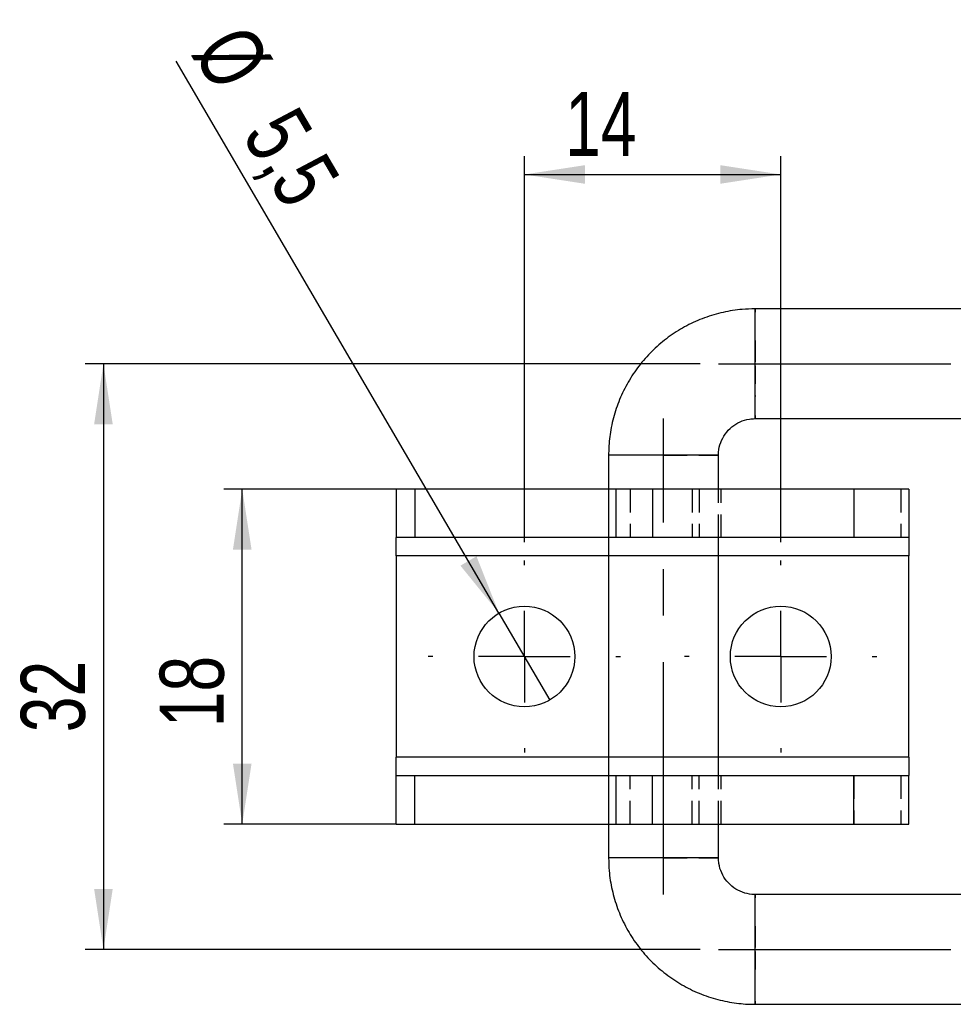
# Model space of a CAD drawing. Extents: x 29 to 415, y 92 to 280.
# Tile 1 of 14: x 29 to 80, y 114 to 168. Entities that reach past the tile are written whole.
import ezdxf

# ---------------------------------------------------------------- set-up
doc = ezdxf.new("R2010")
doc.units = 0
doc.linetypes.add('CENTERX2', pattern=[20.32, 12.7, -2.54, 2.54, -2.54])
doc.linetypes.add('HIDDEN', pattern=[1.905, 1.27, -0.635])
doc.layers.get('0').update_dxf_attribs({"linetype": 'CONTINUOUS'})
doc.styles.add('SLDTEXTSTYLE0', font='TXT', dxfattribs={"width": 0.75})
doc.dimstyles.new('SLDDIMSTYLE0', dxfattribs={"dimtxt": 3.5, "dimasz": 3.302, "dimexe": 0, "dimexo": 0.0625, "dimgap": 0.875, "dimtad": 1, "dimdec": 0, "dimrnd": 1e-09, "dimzin": 12, "dimtxsty": 'SLDTEXTSTYLE0', "dimsah": 1, "dimcen": 0.09, "dimazin": 3, "dimtfac": 1, "dimtdec": 0, "dimtofl": 0, "dimtmove": 0, "dimatfit": 3, "dimtolj": 1, "dimtzin": 12})
doc.dimstyles.new('SLDDIMSTYLE2', dxfattribs={"dimtxt": 3.5, "dimasz": 3.302, "dimexe": 0, "dimexo": 0.0625, "dimgap": 0.875, "dimtad": 1, "dimdec": 3, "dimrnd": 1e-09, "dimzin": 12, "dimtxsty": 'SLDTEXTSTYLE0', "dimsah": 1, "dimcen": 0.09, "dimazin": 3, "dimtfac": 1, "dimtdec": 3, "dimtofl": 0, "dimtmove": 0, "dimatfit": 3, "dimtolj": 1, "dimtzin": 12})
doc.dimstyles.new('SLDDIMSTYLE4', dxfattribs={"dimtxt": 3.5, "dimasz": 3.302, "dimexe": 0, "dimexo": 0.0625, "dimgap": 0.875, "dimtad": 1, "dimdec": 3, "dimrnd": 1e-09, "dimzin": 12, "dimtxsty": 'SLDTEXTSTYLE0', "dimblk1": 'NONE', "dimsah": 1, "dimcen": 0, "dimazin": 3, "dimtfac": 1, "dimtdec": 3, "dimtmove": 0, "dimatfit": 3, "dimtolj": 1, "dimtzin": 12})

# ---------------------------------------------------------------- blocks, each defined once
blk = doc.blocks.new('_D_11')
at = {"color": 179, "linetype": 'CONTINUOUS'}
for p, q in [((66.332, 148.711), (32.734, 148.711)), ((33.734, 148.711), (33.734, 116.711)), ((66.332, 116.711), (32.734, 116.711))]:
    blk.add_line(p, q, dxfattribs=at)
for points in [[(33.734, 148.711), (33.226, 145.409), (34.242, 145.409)], [(33.734, 116.711), (34.242, 120.013), (33.226, 120.013)]]:
    blk.add_solid(points, dxfattribs=at)
at = {"color": 179, "linetype": 'CONTINUOUS', "insert": (29.223, 128.577, -8.275), "char_height": 3.5, "attachment_point": 1, "rotation": 90, "style": 'SLDTEXTSTYLE0'}
blk.add_mtext('32', dxfattribs=at)
blk = doc.blocks.new('_D_12')
at = {"color": 179, "linetype": 'CONTINUOUS'}
for p, q in [((49.737, 141.861), (40.318, 141.861)), ((41.318, 123.561), (41.318, 141.861)), ((49.737, 123.561), (40.318, 123.561))]:
    blk.add_line(p, q, dxfattribs=at)
for points in [[(41.318, 141.861), (40.81, 138.559), (41.826, 138.559)], [(41.318, 123.561), (41.826, 126.863), (40.81, 126.863)]]:
    blk.add_solid(points, dxfattribs=at)
at = {"color": 179, "linetype": 'CONTINUOUS', "insert": (36.807, 128.845, -8.275), "char_height": 3.5, "attachment_point": 1, "rotation": 90, "style": 'SLDTEXTSTYLE0'}
blk.add_mtext('18', dxfattribs=at)
blk = doc.blocks.new('_D_13')
at = {"color": 179, "linetype": 'CONTINUOUS'}
for p, q in [((56.732, 138.961), (56.732, 160.054)), ((70.732, 138.961), (70.732, 160.054)), ((56.732, 159.054), (70.732, 159.054))]:
    blk.add_line(p, q, dxfattribs=at)
for points in [[(56.732, 159.054), (60.034, 158.546), (60.034, 159.562)], [(70.732, 159.054), (67.43, 159.562), (67.43, 158.546)]]:
    blk.add_solid(points, dxfattribs=at)
at = {"color": 179, "linetype": 'CONTINUOUS', "insert": (58.953, 163.565, -8.275), "char_height": 3.5, "attachment_point": 1, "style": 'SLDTEXTSTYLE0'}
blk.add_mtext('14', dxfattribs=at)
blk = doc.blocks.new('_D_14')
at = {"color": 179, "linetype": 'CONTINUOUS'}
for q in [(37.7, 165.238), (58.121, 130.337)]:
    blk.add_line((55.343, 135.085), q, dxfattribs=at)
blk.add_solid([(55.343, 135.085), (54.114, 138.191), (53.237, 137.678)], dxfattribs=at)
at = {"color": 179, "linetype": 'CONTINUOUS', "char_height": 3.5, "attachment_point": 1, "rotation": 300.3322, "style": 'SLDTEXTSTYLE0'}
for s, insert in [('%%c', (41.584, 167.511, -8.275)), ('5,5', (44.296, 162.982, -8.275))]:
    blk.add_mtext(s, dxfattribs=dict(at, insert=insert))
blk = doc.blocks.new('_NONE')
blk = doc.blocks.new('SW_CENTERMARKSYMBOL_3')
at = {"color": 0, "linetype": 'CONTINUOUS'}
for p, q in [((0, 5), (0, 5.25)), ((0, 0), (0, 2.5)), ((-5, 0), (-5.25, 0)), ((0, 0), (-2.5, 0)), ((0, 0), (0, -2.5)), ((0, 0), (2.5, 0)), ((5, 0), (5.25, 0)), ((0, -5), (0, -5.25))]:
    blk.add_line(p, q, dxfattribs=at)
blk = doc.blocks.new('SW_CENTERMARKSYMBOL_4')
at = {"color": 0, "linetype": 'CONTINUOUS'}
for p, q in [((0, 5), (0, 5.25)), ((0, 0), (0, 2.5)), ((-5, 0), (-5.25, 0)), ((0, 0), (-2.5, 0)), ((0, 0), (0, -2.5)), ((0, 0), (2.5, 0)), ((5, 0), (5.25, 0)), ((0, -5), (0, -5.25))]:
    blk.add_line(p, q, dxfattribs=at)

msp = doc.modelspace()

# ---------------------------------------------------------------- linework, layer by layer
at = {"color": 7, "linetype": 'CONTINUOUS'}
for p, q in [((128.9618, 151.711), (69.3317, 151.711)), ((69.3317, 145.711), (128.9618, 145.711)), ((61.3318, 143.711), (61.3318, 121.711)), ((67.3317, 141.861), (67.3317, 143.711)), ((49.7317, 141.861), (49.7317, 139.211)), ((50.7372, 141.861), (49.7317, 141.861)), ((50.7372, 141.861), (50.7372, 139.211)), ((61.3318, 141.861), (50.7372, 141.861)), ((61.7318, 141.861), (61.7318, 139.211)), ((63.7317, 141.861), (61.7318, 141.861)), ((63.7317, 141.861), (63.7317, 139.211)), ((74.7317, 141.861), (63.7317, 141.861)), ((74.7317, 141.861), (74.7317, 139.211)), ((77.7318, 141.861), (74.7317, 141.861)), ((77.7318, 141.861), (77.7318, 139.211)), ((50.7372, 139.211), (49.7317, 139.211)), ((49.7317, 138.211), (49.7317, 139.211)), ((61.3318, 139.211), (50.7372, 139.211)), ((63.7317, 139.211), (61.7318, 139.211)), ((74.7317, 139.211), (63.7317, 139.211)), ((67.3317, 126.211), (67.3317, 139.211)), ((77.7318, 139.211), (74.7317, 139.211)), ((77.7318, 139.211), (77.7318, 138.211)), ((49.7317, 138.211), (49.7317, 127.211)), ((77.7318, 127.211), (77.7318, 138.211)), ((49.7317, 126.211), (49.7317, 127.211)), ((77.7318, 127.211), (77.7318, 126.211)), ((49.7317, 123.561), (49.7317, 126.211)), ((49.7317, 126.211), (50.7372, 126.211)), ((50.7372, 123.561), (50.7372, 126.211)), ((50.7372, 126.211), (61.3318, 126.211)), ((61.7318, 126.211), (61.7318, 123.561)), ((61.7318, 126.211), (63.7317, 126.211)), ((63.7317, 123.561), (63.7317, 126.211)), ((63.7317, 126.211), (74.7317, 126.211)), ((74.7317, 123.561), (74.7317, 126.211)), ((74.7317, 126.211), (77.7318, 126.211)), ((77.7318, 123.561), (77.7318, 126.211)), ((49.7317, 123.561), (50.7372, 123.561)), ((50.7372, 123.561), (61.3318, 123.561)), ((61.7318, 123.561), (63.7317, 123.561)), ((63.7317, 123.561), (74.7317, 123.561)), ((67.3317, 121.711), (67.3317, 123.561)), ((74.7317, 123.561), (77.7318, 123.561)), ((128.9618, 119.711), (69.3317, 119.711)), ((69.3317, 113.711), (128.9618, 113.711))]:
    msp.add_line(p, q, dxfattribs=at)
at = {"color": 179, "linetype": 'CENTERX2'}
for p, q in [((67.3317, 148.711), (154.3307, 148.711)), ((64.3318, 119.711), (64.3318, 145.711)), ((67.3317, 116.711), (154.3307, 116.711))]:
    msp.add_line(p, q, dxfattribs=at)
at = {"color": 8, "linetype": 'CONTINUOUS'}
for p, q in [((67.3317, 143.711), (61.3318, 143.711)), ((61.3318, 138.211), (49.7317, 138.211)), ((77.7318, 138.211), (67.3317, 138.211)), ((61.3318, 127.211), (49.7317, 127.211)), ((77.7318, 127.211), (67.3317, 127.211)), ((67.3317, 121.711), (61.3318, 121.711))]:
    msp.add_line(p, q, dxfattribs=at)
at = {"color": 7, "linetype": 'HIDDEN'}
for p, q in [((64.3462, 143.711), (67.3317, 143.711)), ((61.7318, 141.861), (61.3318, 141.861)), ((62.5015, 141.861), (62.5015, 139.211)), ((65.8982, 141.861), (65.8982, 139.211)), ((66.2694, 141.861), (66.2694, 139.211)), ((67.3317, 139.211), (67.3317, 141.861)), ((67.4817, 139.211), (67.4817, 141.861)), ((74.7317, 141.861), (74.7317, 139.211)), ((77.3032, 141.861), (77.3032, 139.211)), ((61.7318, 139.211), (61.3318, 139.211)), ((77.7318, 138.211), (49.7317, 138.211)), ((67.3317, 138.211), (61.3318, 138.211)), ((77.7318, 127.211), (49.7317, 127.211)), ((67.3317, 127.211), (61.3318, 127.211)), ((61.3318, 126.211), (61.7318, 126.211)), ((62.5015, 123.561), (62.5015, 126.211)), ((65.8982, 123.561), (65.8982, 126.211)), ((66.2694, 123.561), (66.2694, 126.211)), ((67.3317, 123.561), (67.3317, 126.211)), ((67.4817, 123.561), (67.4817, 126.211)), ((74.7317, 126.211), (74.7317, 123.561)), ((77.3032, 126.211), (77.3032, 123.561)), ((61.3318, 123.561), (61.7318, 123.561)), ((64.3462, 121.711), (67.3317, 121.711))]:
    msp.add_line(p, q, dxfattribs=at)
at = {"color": 7, "linetype": 'CONTINUOUS'}
for centre in [(56.7317, 132.711), (70.7317, 132.711)]:
    msp.add_circle(centre, 2.75, dxfattribs=at)
at = {"color": 8, "linetype": 'CONTINUOUS'}
for centre in [(295.8907, 148.711), (295.8907, 116.711)]:
    msp.add_arc(centre, 226.5789, 179.241358, 180.758642, dxfattribs=at)
at = {"color": 7, "linetype": 'HIDDEN'}
for centre, radius, start, end in [((-104.5343, 149.3748), 173.8817, 359.781277, 0.76983), ((-56.9467, 147.8184), 126.296, 359.043929, 0.404965), ((-56.9467, 117.6037), 126.296, 359.595035, 0.956071), ((-104.5343, 116.0472), 173.8817, 359.23017, 0.218723)]:
    msp.add_arc(centre, radius, start, end, dxfattribs=at)
at = {"color": 7, "linetype": 'CONTINUOUS'}
for points, knots in [([(69.3317, 151.711), (69.0977, 151.7049), (68.5109, 151.6896), (67.5796, 151.5394), (66.5613, 151.2413), (65.5913, 150.8091), (64.6868, 150.2532), (63.8636, 149.5826), (63.1362, 148.8092), (62.5173, 147.9465), (62.0178, 147.0096), (61.646, 146.015), (61.4142, 144.9981), (61.3371, 144.2232), (61.3327, 143.7999), (61.3318, 143.711)], [0, 0, 0, 0, 0.0558875, 0.1401544, 0.2244558, 0.3087575, 0.3930591, 0.4773605, 0.5616621, 0.645964, 0.7302655, 0.8145674, 0.8988692, 0.9787657, 1, 1, 1, 1]), ([(67.3317, 143.711), (67.3333, 143.7695), (67.3397, 144.004), (67.4336, 144.4103), (67.6821, 144.8833), (68.0477, 145.2754), (68.5027, 145.5558), (68.9465, 145.693), (69.2274, 145.7061), (69.3317, 145.711)], [0, 0, 0, 0, 0.0559936, 0.2244732, 0.3933894, 0.5623106, 0.7312332, 0.9001597, 1, 1, 1, 1]), ([(61.3318, 121.711), (61.3379, 121.477), (61.3531, 120.8902), (61.5033, 119.9589), (61.8015, 118.9406), (62.2336, 117.9706), (62.7896, 117.0661), (63.4602, 116.2429), (64.2336, 115.5155), (65.0963, 114.8966), (66.0331, 114.3971), (67.0278, 114.0253), (68.0446, 113.7934), (68.8195, 113.7164), (69.2428, 113.712), (69.3317, 113.711)], [0, 0, 0, 0, 0.0558869, 0.14015431, 0.22445622, 0.30875801, 0.39305996, 0.47736183, 0.56166384, 0.64596547, 0.73026741, 0.81456893, 0.89887068, 0.97876666, 1, 1, 1, 1]), ([(69.3317, 119.711), (69.2732, 119.7126), (69.0388, 119.719), (68.6325, 119.8129), (68.1595, 120.0614), (67.7674, 120.427), (67.4869, 120.8821), (67.3498, 121.3258), (67.3366, 121.6067), (67.3317, 121.711)], [0, 0, 0, 0, 0.0559947, 0.2244845, 0.393411, 0.562337, 0.7312602, 0.9001806, 1, 1, 1, 1])]:
    msp.add_open_spline(points, degree=3, knots=knots, dxfattribs=at)

# ---------------------------------------------------------------- block references
at = {"color": 179, "linetype": 'CONTINUOUS'}
for name, p in [('SW_CENTERMARKSYMBOL_3', (56.7317, 132.711)), ('SW_CENTERMARKSYMBOL_4', (70.7317, 132.711))]:
    msp.add_blockref(name, p, dxfattribs=at)

# ---------------------------------------------------------------- dimensions: what is measured, and where the dimension line sits
dim = msp.add_diameter_dim_2p(p1=(58.1205, 130.3375), p2=(55.343, 135.0846), dimstyle='SLDDIMSTYLE4', dxfattribs=at)
dim.commit()
dim.dimension.update_dxf_attribs({"geometry": '_D_14', "text_midpoint": (41.3185, 159.0537), "dimtype": 163})
dim = msp.add_linear_dim(base=(70.7317, 159.0537), p1=(56.7317, 137.961), p2=(70.7317, 137.961), dimstyle='SLDDIMSTYLE2', dxfattribs=at)
dim.commit()
dim.dimension.update_dxf_attribs({"geometry": '_D_13', "text_midpoint": (62.961, 159.0537), "dimtype": 160})
for base, p1, p2, dimstyle, picture, middle in [((33.7344, 116.711), (67.3317, 148.711), (67.3317, 116.711), 'SLDDIMSTYLE2', '_D_11', (33.7344, 132.5847)), ((41.3185, 141.861), (50.7372, 123.561), (50.7372, 141.861), 'SLDDIMSTYLE0', '_D_12', (41.3185, 132.8532))]:
    dim = msp.add_linear_dim(base=base, p1=p1, p2=p2, angle=90, dimstyle=dimstyle, dxfattribs=at)
    dim.commit()
    dim.dimension.update_dxf_attribs({"geometry": picture, "text_midpoint": middle, "dimtype": 160})

doc.saveas('drawing.dxf')
